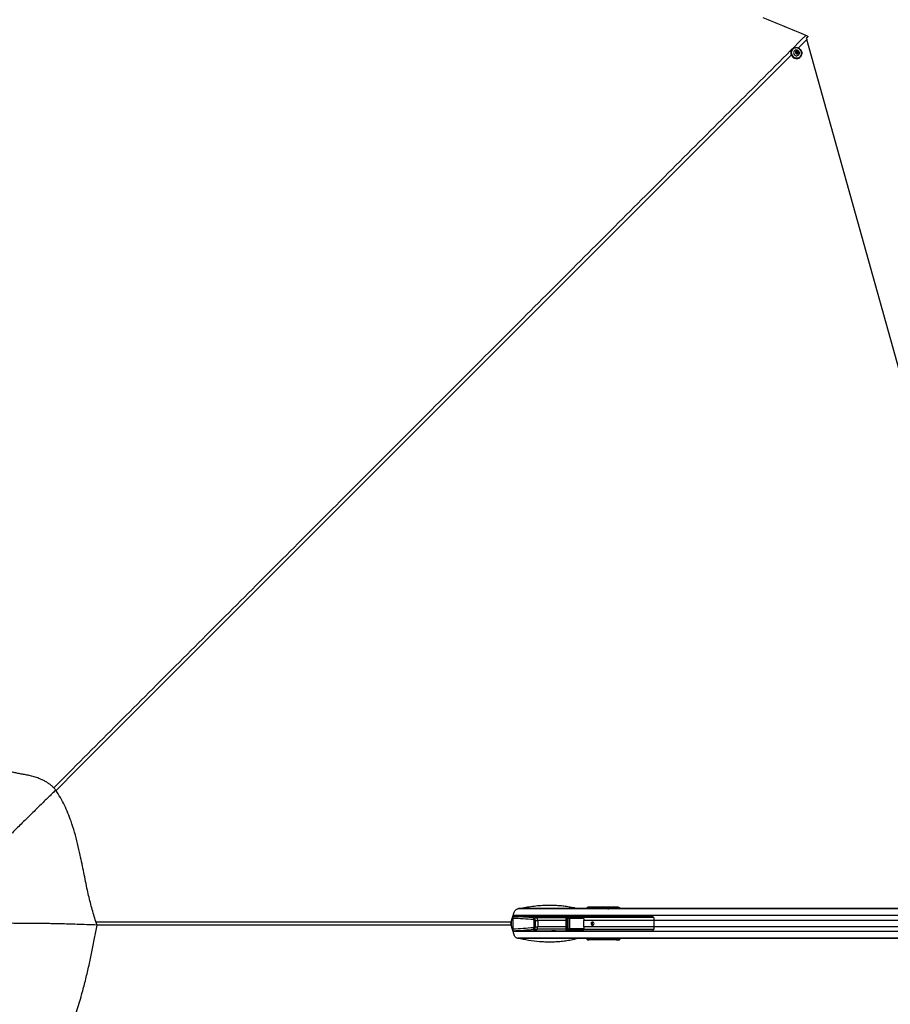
# Paper-space layout '4M DUO In Ground Anchor' of a CAD drawing. Header units: millimetres. Extents: x 20 to 26560, y 40 to 17993.
# Tile 52 of 89: x 5538 to 8314, y 13007 to 16146. Entities that reach past the tile are written whole.
import ezdxf

# ---------------------------------------------------------------- set-up
doc = ezdxf.new("R2010")
doc.units = ezdxf.units.MM
doc.layers.add('COMPONENT_GEOMETRY', color=7, linetype='Continuous')
doc.styles.add('SLDTEXTSTYLE0', font='TXT', dxfattribs={"width": 0.75})
doc.dimstyles.new('SLDDIMSTYLE0', dxfattribs={"dimtxt": 150, "dimasz": 6.604, "dimexe": 0, "dimexo": 0.0625, "dimgap": 37.5, "dimtad": 0, "dimtih": 1, "dimtoh": 1, "dimdec": 0, "dimlfac": 0.5, "dimrnd": 1e-09, "dimzin": 12, "dimdsep": 46, "dimtxsty": 'SLDTEXTSTYLE0', "dimsah": 1, "dimcen": 0.09, "dimadec": 0, "dimazin": 3, "dimtfac": 1, "dimtdec": 0, "dimtofl": 0, "dimtmove": 0, "dimatfit": 3, "dimfxl": 1, "dimfrac": 2, "dimtolj": 1, "dimtzin": 12, "dimarcsym": 0})

# ---------------------------------------------------------------- blocks, each defined once
blk = doc.blocks.new('_D_15')
at = {"layer": 'COMPONENT_GEOMETRY', "color": 7, "ltscale": 2}
for p, q in [((1221.2, 13267), (1221.2, 17923.1)), ((16975.8, 13267), (16975.8, 17923.1)), ((1221.2, 17916.7), (8876.8, 17916.7)), ((16975.8, 17916.7), (9320.1, 17916.7))]:
    blk.add_line(p, q, dxfattribs=at)
for points in [[(1221.2, 17916.7), (1227.8, 17915.7), (1227.8, 17917.8)], [(16975.8, 17916.7), (16969.1, 17917.8), (16969.1, 17915.7)]]:
    blk.add_solid(points, dxfattribs=at)
at = {"layer": 'COMPONENT_GEOMETRY', "color": 7, "ltscale": 2, "insert": (8876.8, 17991), "char_height": 150, "attachment_point": 1, "style": 'SLDTEXTSTYLE0'}
blk.add_mtext('7877', dxfattribs=at)

psp = doc.layouts.new('4M DUO In Ground Anchor')

# ---------------------------------------------------------------- linework, layer by layer
at = {"color": 8, "linetype": 'Continuous', "lineweight": 25, "ltscale": 2}
for p, q in [((8047.56, 16082.34), (8020.14, 16054.92)), ((8823.15, 13311.33), (7125.25, 13311.33)), ((7413.78, 13312.04), (7128.1, 13312.04)), ((7350.88, 13312.46), (7350.88, 13312.43)), ((7350.99, 13313.09), (7351.65, 13313.09)), ((7350.99, 13312.7), (7351.65, 13312.7)), ((7352.02, 13314.58), (7352.13, 13314.59)), ((7361.64, 13312.43), (7361.8, 13314.27)), ((7362.09, 13314.19), (7361.93, 13312.43)), ((7362.82, 13314.48), (7362.08, 13314.48)), ((7362.23, 13313.15), (7362.89, 13313.15)), ((7362.89, 13313.15), (7362.89, 13312.43)), ((7363.26, 13314.65), (7363.37, 13314.65)), ((7364.38, 13312.43), (7364.38, 13313.15)), ((7365.65, 13313.15), (7365.65, 13312.43)), ((7376.11, 13312.43), (7376.3, 13314.56)), ((7376.59, 13314.48), (7376.4, 13312.43)), ((8823.15, 13312.04), (7422.69, 13312.04)), ((7440.98, 13312.43), (7440.86, 13314.48)), ((7443.49, 13313.94), (7443.58, 13312.43)), ((7111.46, 13287.08), (7109.86, 13287.11)), ((8825.76, 13289.73), (7110.67, 13289.73)), ((7278.73, 13282.43), (7187.29, 13282.43)), ((7278.73, 13282.52), (7281.39, 13282.52)), ((7336.39, 13280.95), (7291.12, 13280.95)), ((7291.28, 13281.45), (7336.37, 13281.45)), ((7333.79, 13286.33), (7332.16, 13286.1)), ((7559.27, 13283.59), (7336.09, 13283.59)), ((7105.51, 13255.9), (7105.51, 13272.96)), ((7278.73, 13246.43), (7187.29, 13246.43)), ((7278.73, 13274.61), (7189.64, 13274.61)), ((7278.73, 13254.26), (7189.64, 13254.26)), ((7278.73, 13246.34), (7281.39, 13246.34)), ((7291.12, 13247.91), (7336.48, 13247.91)), ((7336.41, 13247.41), (7291.28, 13247.41)), ((7335.99, 13245.53), (7334.62, 13245.39)), ((7559.27, 13245.27), (7336.09, 13245.27)), ((7561.25, 13274.28), (7336.17, 13274.28)), ((7561.25, 13254.58), (7336.17, 13254.58)), ((8741.79, 13274.28), (7561.25, 13274.28)), ((8741.79, 13254.58), (7561.25, 13254.58)), ((7111.46, 13241.78), (7109.86, 13241.75)), ((8825.76, 13239.13), (7110.67, 13239.13)), ((8823.15, 13217.53), (7125.25, 13217.53)), ((7412.09, 13216.82), (7128.25, 13216.82)), ((7350.88, 13216.43), (7350.88, 13216.41)), ((7351.65, 13216.17), (7350.99, 13216.17)), ((7351.65, 13215.77), (7350.99, 13215.77)), ((7361.8, 13214.59), (7361.64, 13216.43)), ((7361.93, 13216.43), (7362.09, 13214.68)), ((7362.08, 13214.39), (7362.82, 13214.39)), ((7362.23, 13215.71), (7362.89, 13215.71)), ((7362.89, 13216.43), (7362.89, 13215.71)), ((7364.38, 13215.71), (7364.38, 13216.43)), ((7365.65, 13216.43), (7365.65, 13215.71)), ((7376.3, 13214.3), (7376.11, 13216.43)), ((7376.4, 13216.43), (7376.59, 13214.39)), ((8823.15, 13216.82), (7429.56, 13216.82)), ((7440.86, 13214.39), (7440.98, 13216.43)), ((7443.58, 13216.43), (7443.49, 13214.93))]:
    psp.add_line(p, q, dxfattribs=at)
at = {"color": 7, "linetype": 'Continuous', "lineweight": 25, "ltscale": 2}
for p, q in [((8046.37, 16086.35), (8047.56, 16082.34)), ((8816.15, 13332.22), (8047.56, 16082.34)), ((8002.2, 16051.87), (8001.4, 16051.07)), ((8008.05, 16046.41), (8007.94, 16046.3)), ((8012.66, 16040.36), (8013.68, 16043.48)), ((8014.91, 16037.73), (8012.66, 16040.36)), ((8013.46, 16042.79), (8014.55, 16042.95)), ((8013.68, 16043.48), (8016.96, 16043.97)), ((8014.55, 16042.95), (8016.19, 16043.2)), ((8018.19, 16038.22), (8014.91, 16037.73)), ((8016.19, 16043.2), (8016.96, 16043.97)), ((8016.19, 16043.2), (8017.31, 16041.88)), ((8016.96, 16043.97), (8019.22, 16041.34)), ((8017.31, 16041.88), (8018.44, 16040.57)), ((8017.93, 16039.01), (8017.64, 16038.14)), ((8018.44, 16040.57), (8017.93, 16039.01)), ((8019.22, 16041.34), (8018.19, 16038.22)), ((8018.44, 16040.57), (8019.22, 16041.34)), ((8021.35, 16032.83), (8021.46, 16032.94)), ((8026.1, 16026.27), (8026.89, 16027.06)), ((5652.86, 13690.13), (5652.61, 13689.89)), ((7417.6, 13312.43), (7130.03, 13312.43)), ((7349.8, 13316.43), (7351.97, 13316.13)), ((7439.85, 13316.43), (7349.8, 13316.43)), ((7350.99, 13313.09), (7350.99, 13312.7)), ((7350.99, 13312.7), (7351, 13312.43)), ((7353.02, 13313.09), (7351.65, 13313.09)), ((7351.65, 13313.09), (7351.65, 13312.7)), ((7351.65, 13312.7), (7353.02, 13312.7)), ((7351.97, 13316.13), (7440.19, 13316.13)), ((7357.15, 13315.16), (7352.03, 13314.58)), ((7357.26, 13315.17), (7352.13, 13314.59)), ((7352.13, 13314.59), (7353.53, 13314.59)), ((7353.02, 13313.09), (7354.29, 13313.09)), ((7353.02, 13312.7), (7353.02, 13313.09)), ((7353.02, 13312.7), (7354.29, 13312.7)), ((7353.53, 13314.59), (7360.68, 13315.26)), ((7354.29, 13313.09), (7354.29, 13312.7)), ((7361.8, 13314.27), (7354.47, 13313.59)), ((7362.23, 13313.15), (7362.23, 13312.43)), ((7364.38, 13313.15), (7362.89, 13313.15)), ((7370.87, 13315.51), (7363.27, 13314.65)), ((7371.02, 13315.52), (7363.37, 13314.65)), ((7363.37, 13314.65), (7364.89, 13314.65)), ((7365.65, 13313.15), (7364.38, 13313.15)), ((7364.89, 13314.65), (7375.35, 13315.63)), ((7376.3, 13314.63), (7365.83, 13313.65)), ((7371.02, 13315.52), (7370.87, 13315.49)), ((7440.86, 13314.48), (7376.59, 13314.48)), ((7413.78, 13312.04), (7413.34, 13311.95)), ((7422.69, 13312.04), (7413.78, 13312.04)), ((7416.06, 13311.81), (7422.69, 13312.04)), ((7420.65, 13312.43), (7417.6, 13312.43)), ((7438.47, 13312.43), (7420.65, 13312.43)), ((7444.54, 13312.43), (7438.47, 13312.43)), ((7445.03, 13313.72), (7443.49, 13313.94)), ((8478.68, 13312.43), (7444.54, 13312.43)), ((7445.41, 13315.94), (7446.95, 13315.72)), ((7446.95, 13315.72), (7450.73, 13315.72)), ((7447.68, 13316.14), (7450.73, 13315.72)), ((7104.49, 13269.66), (7114.03, 13300.67)), ((7109.9, 13287.23), (7173.19, 13287.23)), ((7551.12, 13287.93), (7110.11, 13287.93)), ((7110.37, 13281.09), (7110.37, 13247.78)), ((7224.44, 13287.43), (7169.64, 13287.43)), ((7177.09, 13282.43), (7187.29, 13282.43)), ((7289.67, 13287.43), (7244.88, 13287.43)), ((7278.73, 13282.52), (7278.73, 13246.34)), ((7281.39, 13282.52), (7281.39, 13246.34)), ((7289.76, 13287.44), (7282.54, 13286.54)), ((7282.9, 13247.79), (7282.9, 13281.08)), ((7283.5, 13281.08), (7282.9, 13281.08)), ((7290.45, 13287.49), (7283.17, 13286.58)), ((7283.17, 13286.58), (7331.16, 13286.52)), ((7283.5, 13281.08), (7283.5, 13247.79)), ((7290.22, 13280.47), (7283.5, 13281.08)), ((7332.82, 13284.52), (7283.79, 13284.58)), ((7285.02, 13282.02), (7291.28, 13281.45)), ((7333.81, 13282.02), (7285.02, 13282.02)), ((7285.34, 13283.02), (7334.12, 13283.02)), ((7290.22, 13248.4), (7290.22, 13280.47)), ((7290.52, 13280.47), (7290.22, 13280.47)), ((7310.37, 13287.46), (7290.45, 13287.49)), ((7290.52, 13280.47), (7290.52, 13248.4)), ((7333.18, 13285.2), (7334.62, 13283.48)), ((5784.22, 13260.08), (5785.11, 13259.63)), ((5785.11, 13259.63), (5784.36, 13259.66)), ((7104.49, 13269.66), (7102.89, 13264.43)), ((7114.03, 13228.19), (7104.49, 13259.2)), ((7177.09, 13246.43), (7187.29, 13246.43)), ((7178.71, 13254.26), (7178.71, 13274.61)), ((7178.71, 13274.61), (7181.89, 13274.61)), ((7178.71, 13254.26), (7181.89, 13254.26)), ((7181.89, 13274.61), (7181.89, 13254.26)), ((7181.89, 13274.61), (7189.64, 13274.61)), ((7181.89, 13254.26), (7189.64, 13254.26)), ((7189.64, 13274.61), (7189.64, 13254.26)), ((7283.5, 13247.79), (7282.9, 13247.79)), ((7283.5, 13247.79), (7290.22, 13248.4)), ((7283.79, 13244.28), (7332.82, 13244.34)), ((7291.28, 13247.41), (7285.02, 13246.84)), ((7285.02, 13246.84), (7333.81, 13246.84)), ((7334.12, 13245.84), (7285.34, 13245.84)), ((7290.52, 13248.4), (7290.22, 13248.4)), ((7336.17, 13254.58), (7336.17, 13274.28)), ((7561.25, 13254.58), (7561.25, 13274.28)), ((7109.9, 13241.63), (7173.19, 13241.63)), ((7110.11, 13240.93), (7551.12, 13240.93)), ((7415.91, 13216.43), (7130.33, 13216.43)), ((7169.64, 13241.43), (7224.44, 13241.43)), ((7244.88, 13241.43), (7289.67, 13241.43)), ((7282.54, 13242.32), (7289.76, 13241.42)), ((7331.16, 13242.35), (7283.17, 13242.29)), ((7283.17, 13242.29), (7290.45, 13241.38)), ((7310.37, 13241.4), (7290.45, 13241.38)), ((7351.97, 13212.74), (7349.8, 13212.43)), ((7350.99, 13216.17), (7350.99, 13215.77)), ((7353.02, 13216.17), (7351.65, 13216.17)), ((7351.65, 13216.17), (7351.65, 13215.77)), ((7351.65, 13215.77), (7353.02, 13215.77)), ((7440.19, 13212.74), (7351.97, 13212.74)), ((7352.03, 13214.28), (7357.15, 13213.7)), ((7352.13, 13214.27), (7352.03, 13214.28)), ((7353.53, 13214.27), (7352.13, 13214.27)), ((7352.13, 13214.27), (7357.26, 13213.69)), ((7354.29, 13216.17), (7353.02, 13216.17)), ((7353.02, 13215.77), (7353.02, 13216.17)), ((7354.29, 13215.77), (7353.02, 13215.77)), ((7360.68, 13213.61), (7353.53, 13214.27)), ((7354.29, 13216.17), (7354.29, 13215.77)), ((7354.47, 13215.27), (7361.8, 13214.59)), ((7362.23, 13216.43), (7362.23, 13215.71)), ((7362.89, 13215.71), (7364.38, 13215.71)), ((7363.27, 13214.22), (7370.88, 13213.36)), ((7363.27, 13214.22), (7363.37, 13214.21)), ((7364.89, 13214.21), (7363.37, 13214.21)), ((7363.37, 13214.21), (7371.02, 13213.35)), ((7364.38, 13215.71), (7365.65, 13215.71)), ((7375.35, 13213.24), (7364.89, 13214.21)), ((7365.83, 13215.21), (7376.3, 13214.24)), ((7370.88, 13213.36), (7371.02, 13213.35)), ((7376.59, 13214.39), (7440.86, 13214.39)), ((7409.86, 13217.28), (7412.09, 13216.82)), ((7415.14, 13216.82), (7412.09, 13216.82)), ((7429.56, 13216.82), (7412.57, 13217.43)), ((7413.39, 13217.18), (7415.14, 13216.82)), ((7423.47, 13216.82), (7413.39, 13217.18)), ((7423.47, 13216.82), (7415.14, 13216.82)), ((7418.96, 13216.43), (7415.91, 13216.43)), ((7427.49, 13216.43), (7418.96, 13216.43)), ((7429.56, 13216.82), (7423.47, 13216.82)), ((7434.8, 13216.43), (7427.49, 13216.43)), ((7445.41, 13216.43), (7434.8, 13216.43)), ((7443.49, 13214.93), (7445.03, 13215.14)), ((7451.5, 13216.43), (7445.41, 13216.43)), ((7446.95, 13213.14), (7445.41, 13212.93)), ((7450.73, 13213.15), (7446.95, 13213.14)), ((7447.68, 13212.72), (7450.73, 13213.15)), ((8823.15, 13216.43), (7451.5, 13216.43)), ((7439.85, 13212.43), (7349.8, 13212.43))]:
    psp.add_line(p, q, dxfattribs=at)
at = {"color": 7, "linetype": 'Continuous', "lineweight": 25, "ltscale": 2, "flags": 128}
for points in [[(8044.4, 16095.68), (8040.52, 16097.29), (8025.01, 16103.72), (8009.49, 16110.15), (8001.73, 16113.36), (7986.21, 16119.79), (7978.45, 16123), (7970.69, 16126.22), (7955.18, 16132.64), (7947.42, 16135.86), (7931.9, 16142.28), (7924.14, 16145.5), (7908.62, 16151.93)], [(8046.08, 16085.82), (8049.05, 16088.78), (8052.01, 16091.75)], [(8052.17, 16092.15), (8049.39, 16089.36), (8046.37, 16086.35)], [(8001.38, 16051.04), (7999.3, 16048.46), (7997.81, 16045.47), (7996.98, 16042.21), (7996.83, 16038.8), (7997.38, 16035.38), (7998.59, 16032.1), (8000.43, 16029.09), (8002.81, 16026.47), (8005.64, 16024.35), (8008.8, 16022.82), (8012.17, 16021.93), (8015.6, 16021.73), (8018.95, 16022.23), (8022.09, 16023.39), (8024.89, 16025.19), (8026.1, 16026.27)], [(8002.17, 16051.84), (8004.76, 16053.92), (8007.74, 16055.41), (8011.01, 16056.24), (8014.42, 16056.39), (8017.83, 16055.84), (8021.11, 16054.63), (8024.12, 16052.79), (8026.74, 16050.41), (8028.86, 16047.58), (8030.39, 16044.42), (8031.28, 16041.05), (8031.48, 16037.62), (8030.99, 16034.27), (8029.82, 16031.13), (8028.03, 16028.33), (8025.69, 16025.98), (8022.89, 16024.19), (8019.75, 16023.02), (8016.39, 16022.53), (8012.96, 16022.73), (8009.6, 16023.61), (8006.44, 16025.14), (8003.61, 16027.26), (8001.23, 16029.88), (7999.39, 16032.89), (7998.17, 16036.17), (7997.63, 16039.59), (7997.78, 16043), (7998.61, 16046.27), (8000.1, 16049.25), (8002.17, 16051.84)], [(8002.56, 16051.65), (8000.53, 16049.13), (7999.07, 16046.21), (7998.26, 16043.02), (7998.11, 16039.69), (7998.65, 16036.35), (7999.84, 16033.14), (8001.63, 16030.2), (8003.96, 16027.64), (8006.72, 16025.57), (8009.81, 16024.07), (8013.1, 16023.21), (8016.45, 16023.01), (8019.73, 16023.5), (8022.8, 16024.64), (8025.53, 16026.39), (8027.82, 16028.68), (8029.57, 16031.42), (8030.71, 16034.49), (8031.19, 16037.76), (8031, 16041.12), (8030.13, 16044.4), (8028.63, 16047.49), (8026.56, 16050.26), (8024, 16052.59), (8021.06, 16054.38), (8017.86, 16055.57), (8014.52, 16056.1), (8011.19, 16055.96), (8008, 16055.14), (8005.08, 16053.69), (8002.56, 16051.65)], [(8021.57, 16045.4), (8019.65, 16047.13), (8017.37, 16048.31), (8014.89, 16048.85), (8012.4, 16048.71), (8010.09, 16047.89), (8008.12, 16046.47), (8006.65, 16044.55), (8005.78, 16042.26), (8005.57, 16039.78), (8006.04, 16037.3), (8007.17, 16034.98), (8008.85, 16033.02), (8010.97, 16031.55), (8013.37, 16030.68), (8015.88, 16030.48), (8018.3, 16030.96), (8020.46, 16032.09), (8022.2, 16033.78), (8023.38, 16035.91), (8023.93, 16038.31), (8023.79, 16040.82), (8022.99, 16043.24), (8021.57, 16045.4)], [(8019.34, 16043.71), (8017.9, 16044.87), (8016.16, 16045.42), (8014.39, 16045.27), (8012.85, 16044.45), (8011.78, 16043.08), (8011.34, 16041.37), (8011.61, 16039.58), (8012.53, 16037.99), (8013.97, 16036.83), (8015.72, 16036.28), (8017.49, 16036.42), (8019.03, 16037.24), (8020.1, 16038.61), (8020.53, 16040.32), (8020.27, 16042.11), (8019.34, 16043.71)], [(7234.66, 13287.19), (7234.71, 13287.2), (7238.92, 13287.29), (7242.5, 13287.39), (7244.88, 13287.43), (7245.7, 13287.39), (7244.84, 13287.29), (7242.43, 13287.2), (7240.75, 13287.17), (7238.83, 13287.15), (7236.76, 13287.17), (7234.6, 13287.2), (7230.38, 13287.29), (7226.81, 13287.39), (7224.44, 13287.43), (7224.44, 13287.43)], [(7364.36, 13259.43), (7366.16, 13259.81), (7367.68, 13260.9), (7368.7, 13262.52), (7369.06, 13264.43), (7368.7, 13266.35), (7367.68, 13267.97), (7366.16, 13269.05), (7364.36, 13269.43), (7362.56, 13269.05), (7361.03, 13267.97), (7360.02, 13266.35), (7359.66, 13264.43), (7360.02, 13262.52), (7361.03, 13260.9), (7362.56, 13259.81), (7364.36, 13259.43)], [(7224.44, 13241.43), (7224.44, 13241.43), (7226.82, 13241.47), (7230.39, 13241.57), (7234.61, 13241.67), (7236.77, 13241.7), (7238.84, 13241.71), (7240.76, 13241.7), (7242.44, 13241.67), (7244.84, 13241.57), (7245.7, 13241.47), (7244.88, 13241.43), (7244.88, 13241.43)]]:
    psp.add_lwpolyline(points, dxfattribs=at)
at = {"color": 8, "linetype": 'Continuous', "lineweight": 25, "ltscale": 2, "flags": 128}
for points in [[(7998.3, 16033.08), (6522.37, 14557.23), (6322.64, 14357.52), (6122.9, 14157.81), (5923.15, 13958.12), (5723.39, 13758.45), (5653.43, 13688.58)], [(7104.49, 13259.2), (6755.68, 13259.2), (6406.87, 13259.18), (6058.06, 13259.16), (5785.01, 13259.11)]]:
    psp.add_lwpolyline(points, dxfattribs=at)
at = {"color": 7, "linetype": 'Continuous', "lineweight": 25, "ltscale": 4}
for centre, radius, start, end in [((8014.94, 16040.28), 2.7, 98.36153, 126.00383), ((8014.96, 16039.9), 3.07, 40.06892, 97.72939), ((8015.06, 16039.9), 3, 342.77785, 41.37856), ((8015.39, 16039.83), 2.67, 319.53867, 341.92269), ((7353.49, 13313.61), 0.98, 358.83631, 87.60268), ((7357.35, 13315.39), 0.237, 186.56428, 247.56348), ((7360.76, 13315.46), 0.222, 188.44623, 248.95798), ((7361.9, 13315.81), 1.35, 265.97332, 277.91716), ((7362.19, 13315.06), 0.878, 243.40792, 263.2479), ((7364.85, 13313.67), 0.98, 358.83597, 87.60302), ((7371.07, 13315.69), 0.178, 195.80152, 253.7983), ((7375.39, 13315.78), 0.16, 200.12796, 256.11412), ((7376.7, 13315.32), 0.798, 239.98061, 262.19679), ((7376.69, 13315.35), 0.88, 243.4269, 263.22892), ((7417.61, 13293.4), 19.03, 90.04198, 101.61605), ((7420.66, 13293.41), 19.02, 90.04046, 101.48348), ((7439.09, 13314.73), 1.79, 352.0565, 51.66435), ((7445.47, 13313.96), 1.98, 91.71465, 180.5314), ((7447.01, 13313.74), 1.98, 91.71465, 180.5314), ((7121.68, 13282.13), 11.36, 154.18631, 185.28386), ((7120.07, 13286.93), 1, 17.4576, 90), ((7169.44, 13252.82), 34.58, 58.92208, 95.56417), ((7168.69, 13250.9), 36.61, 59.46443, 82.94336), ((7190.53, 13276.07), 14.88, 154.65966, 178.08404), ((7179.6, 13275.86), 10.11, 352.87342, 40.52936), ((7281.63, 13285), 2.2, 348.96054, 45.81397), ((7284.26, 13282.81), 1.1, 314.10352, 10.97403), ((7291.66, 13281.06), 0.549, 134.0741, 191.00345), ((7332, 13285.51), 0.618, 74.69126, 108.40337), ((7331.73, 13285.52), 1.48, 317.44153, 347.42699), ((7333.72, 13283.03), 1.01, 275.16442, 26.3012), ((7333.04, 13282.81), 1.1, 314.08205, 10.9955), ((7333.07, 13284.68), 1.97, 302.37396, 322.22112), ((7395.19, 13274.32), 59.02, 174.53906, 180.03475), ((7516.82, 13274.34), 44.43, 359.91913, 7.22734), ((7121.68, 13246.73), 11.36, 174.71614, 205.81369), ((7169.5, 13275.77), 34.31, 264.2865, 301.22725), ((7168.69, 13277.96), 36.61, 277.05664, 300.53557), ((7190.53, 13252.8), 14.88, 181.91596, 205.34034), ((7179.6, 13253), 10.11, 319.47064, 7.12658), ((7281.63, 13243.86), 2.2, 314.18603, 11.03946), ((7284.26, 13246.05), 1.1, 349.02597, 45.89648), ((7291.66, 13247.81), 0.549, 168.99655, 225.9259), ((7331.73, 13243.34), 1.48, 12.57301, 42.55847), ((7333.04, 13246.05), 1.1, 349.0045, 45.91795), ((7333.72, 13245.84), 1.01, 333.6988, 84.83558), ((7333.07, 13244.18), 1.97, 37.77888, 57.62604), ((7395.19, 13254.55), 59.02, 179.96525, 185.46094), ((7366.3, 13264.43), 5.05, 102.88214, 257.11786), ((7365.97, 13264.64), 3.26, 36.09238, 183.68864), ((7365.98, 13264.25), 3.27, 176.85425, 323.36472), ((7516.82, 13254.52), 44.43, 352.77266, 0.08087), ((7120.07, 13241.93), 1, 270, 342.5424), ((7332, 13243.36), 0.618, 251.59663, 285.30874), ((7353.49, 13215.25), 0.98, 272.39732, 1.16369), ((7357.35, 13213.47), 0.237, 112.43652, 173.43572), ((7360.76, 13213.4), 0.222, 111.04202, 171.55377), ((7362.19, 13213.8), 0.878, 96.7521, 116.59208), ((7361.9, 13213.05), 1.35, 82.08284, 94.02668), ((7364.85, 13215.19), 0.98, 272.39698, 1.16403), ((7371.07, 13213.18), 0.178, 106.2017, 164.19848), ((7375.39, 13213.08), 0.16, 103.88588, 159.87204), ((7376.69, 13213.51), 0.88, 96.77108, 116.5731), ((7376.7, 13213.54), 0.798, 97.80321, 120.01939), ((7415.93, 13235.46), 19.03, 258.38419, 269.95814), ((7418.98, 13235.46), 19.03, 258.38379, 269.95818), ((7439.09, 13214.14), 1.79, 308.33565, 7.9435), ((7445.47, 13214.91), 1.98, 179.4686, 268.28535), ((7447.01, 13215.12), 1.98, 179.4686, 268.28535)]:
    psp.add_arc(centre, radius, start, end, dxfattribs=at)
at = {"color": 8, "linetype": 'Continuous', "lineweight": 25, "ltscale": 4}
for centre, radius, start, end in [((7350.84, 13300.79), 11.67, 89.83256, 93.76113), ((7350.94, 13314.8), 1.69, 355.12874, 52.29321), ((7350.84, 13228.08), 11.67, 266.23887, 270.16744), ((7350.94, 13214.07), 1.69, 307.70679, 4.87126)]:
    psp.add_arc(centre, radius, start, end, dxfattribs=at)
at = {"color": 7, "linetype": 'Continuous', "lineweight": 25, "ltscale": 4}
for centre, major_axis, ratio, start_param, end_param in [((7350.03, 13312.4), (-1.39, 3.83), 0.9087028, 5.9651047, 7.537057), ((7352.06, 13312.11), (-0.66, 3.97), 0.9330368, 6.1281539, 7.7001062), ((7352.14, 13313.09), (0, 1.5), 0.331132, 0.0349066, 1.5707963), ((7353.55, 13313.09), (0, 1.5), 0.3530081, 0.0349066, 1.5707963), ((7354.48, 13313.09), (0, 0.5), 0.3748842, 0.0349066, 1.5707963), ((7291.09, 13314.13), (102.88, 2), 0.0006477, 5.409201, 5.45335), ((7291.1, 13313.63), (102.89, 2.5), 0.000851, 5.4109057, 5.4550548), ((7360.35, 13314.23), (1.44, 0.27), 0.6765813, 6.0573225, 6.2513232), ((7360.18, 13314.14), (1.89, 0.39), 0.7725181, 6.0539255, 6.2479263), ((7363.39, 13313.15), (0, 1.5), 0.331132, 0.0349066, 1.5707963), ((7364.91, 13313.15), (0, 1.5), 0.3530081, 0.0349066, 1.5707963), ((7365.84, 13313.15), (0, 0.5), 0.3748842, 0.0349066, 1.5707963), ((7291.09, 13314.13), (102.88, 2), 0.0006477, 5.6002439, 5.6700777), ((7291.1, 13313.63), (102.89, 2.5), 0.000851, 5.6019486, 5.6717825), ((7377.55, 13314.13), (0, 2.5), 0.5094159, 1.3702338, 1.3962634), ((7378.02, 13314.13), (0, 2), 0.7249373, 1.3702338, 1.3962634), ((7415.63, 13311.95), (2.43, 0.06), 0.0656707, 2.790896, 4.8883938), ((7438.47, 13152.43), (313.29, 0), 0.5107163, 1.5707963, 1.6398026), ((7444.54, 13152.43), (313.29, 0), 0.5107163, 1.5707963, 1.6406095), ((7442.01, 13316.15), (6.02, -0.1), 0.0438683, 0.3433711, 1.9389172), ((7441.64, 13315.94), (4.01, -0.07), 0.0438683, 0.3433711, 1.9389172), ((7441.6, 13313.94), (2.01, -0.2), 0.2463656, 0.3794033, 1.9749494), ((7450.64, 13309.72), (0, 6), 0.329044, 5.1811209, 6.2371821), ((7086.62, 13057.78), (429.08, 0), 0.5212373, 1.3617427, 1.5154062), ((7087.58, 13057.78), (431.3, 0), 0.5324632, 1.3617427, 1.5154062), ((7174.87, 13274.61), (3.84, 0), 0.5212373, 0, 1.3617427), ((7175.83, 13274.61), (0, 8), 0.7574086, 4.712389, 6.0741317), ((7283.07, 13282.58), (4.24, 0.29), 0.9399619, 1.4842441, 3.0831459), ((7283.73, 13282.58), (2.33, 0.2), 0.8533212, 1.4708427, 3.0697445), ((7285.41, 13281.02), (2.51, -0.16), 0.795855, 1.6519441, 3.1930581), ((7285.08, 13281.02), (1.58, -0.11), 0.6303761, 1.6531144, 3.1942284), ((7290.32, 13283.48), (4.67, 0.39), 0.8533212, 1.4708427, 1.6175384), ((7291.31, 13280.45), (1.09, -0.06), 0.9160484, 1.6418775, 3.1829915), ((7291.14, 13280.45), (0.627, -0.041), 0.795855, 1.6519441, 3.1930581), ((7284.9, 13289.32), (271.11, -0.5), 0.0067028, 4.8064609, 4.8844597), ((7326.9, 13279.93), (8.15, 0), 0.8203977, 0.4800861, 0.7564561), ((7410.53, 13273.45), (108.08, -10.9), 0.0107574, 2.3220217, 2.3612248), ((7086.62, 13471.08), (429.08, 0), 0.5212373, 4.7677791, 4.9214426), ((7087.58, 13471.08), (431.3, 0), 0.5324632, 4.7677791, 4.9214426), ((7174.87, 13254.26), (3.84, 0), 0.5212373, 4.9214426, 6.2831853), ((7175.83, 13254.26), (0, 8), 0.7574086, 3.3506463, 4.712389), ((7283.07, 13246.29), (4.24, -0.29), 0.9399619, 3.2000394, 4.7989412), ((7283.73, 13246.29), (2.33, -0.2), 0.8533212, 3.2134409, 4.8123426), ((7285.41, 13247.85), (2.51, 0.16), 0.795855, 3.0901272, 4.6312412), ((7285.08, 13247.85), (1.58, 0.11), 0.6303761, 3.0889569, 4.6300709), ((7291.31, 13248.41), (1.09, 0.06), 0.9160484, 3.1001938, 4.6413078), ((7291.14, 13248.41), (0.627, 0.041), 0.795855, 3.0901272, 4.6312412), ((7326.9, 13248.93), (8.15, 0), 0.8203977, 5.5267292, 5.8030992), ((7410.53, 13255.41), (108.08, 10.9), 0.0107574, 3.9219605, 3.9611636), ((7290.32, 13245.38), (4.67, -0.39), 0.8533212, 4.6656469, 4.8123426), ((7284.9, 13239.55), (271.11, 0.5), 0.0067028, 1.3987476, 1.4767244), ((7350.03, 13216.47), (1.39, 3.83), 0.9087028, 1.887721, 3.4596733), ((7352.06, 13216.75), (0.66, 3.97), 0.9330368, 1.7246717, 3.296624), ((7352.14, 13215.77), (0, 1.5), 0.331132, 1.5707963, 3.1066861), ((7353.55, 13215.77), (0, 1.5), 0.3530081, 1.5707963, 3.1066861), ((7354.48, 13215.77), (0, 0.5), 0.3748842, 1.5707963, 3.1066861), ((7291.09, 13214.73), (102.88, -2), 0.0006477, 0.8298353, 0.8739844), ((7291.1, 13215.23), (102.89, -2.5), 0.000851, 0.8281305, 0.8722796), ((7360.35, 13214.64), (1.44, -0.27), 0.6765813, 0.0318621, 0.2258628), ((7360.18, 13214.73), (1.89, -0.39), 0.7725181, 0.035259, 0.2292598), ((7363.39, 13215.71), (0, 1.5), 0.331132, 1.5707963, 3.1066861), ((7364.91, 13215.71), (0, 1.5), 0.3530081, 1.5707963, 3.1066861), ((7365.84, 13215.71), (0, 0.5), 0.3748842, 1.5707963, 3.1066861), ((7291.09, 13214.73), (102.88, -2), 0.0006477, 0.6131076, 0.6829414), ((7291.1, 13215.23), (102.89, -2.5), 0.000851, 0.6114028, 0.6812367), ((7377.55, 13214.73), (0, 2.5), 0.5094159, 1.7453293, 1.7713589), ((7378.02, 13214.73), (0, 2), 0.7249373, 1.7453293, 1.7713589), ((7412.15, 13217.28), (2.43, -0.06), 0.0656707, 1.3968872, 3.4922893), ((7445.41, 13376.43), (314.54, 0), 0.5086844, 4.6425758, 4.712389), ((7451.5, 13376.43), (314.54, 0), 0.5086844, 4.6425758, 4.712389), ((7442.01, 13212.71), (6.02, 0.1), 0.0438683, 4.3442681, 5.9398142), ((7441.64, 13212.92), (4.01, 0.07), 0.0438683, 4.3442681, 5.9398142), ((7441.6, 13214.92), (2.01, 0.2), 0.2463656, 4.3082359, 5.9037821), ((7450.64, 13219.14), (0, 6), 0.329044, 3.1875959, 4.243657)]:
    psp.add_ellipse(centre, major_axis=major_axis, ratio=ratio, start_param=start_param, end_param=end_param, dxfattribs=at)
at = {"color": 8, "linetype": 'Continuous', "lineweight": 25, "ltscale": 4}
for centre, major_axis, ratio, start_param, end_param in [((7352.75, 13312.46), (-0.69, 1.92), 0.9087028, 0.9331518, 1.2538716), ((7354.48, 13312.7), (0, 0.5), 0.3748842, 1.5707963, 2.1251563), ((7444.97, 13309.73), (0, 4), 0.329044, 5.4553419, 6.2371821), ((7446.86, 13309.73), (0, 6), 0.3289741, 5.1803845, 6.2373178), ((7304.27, 13284.2), (44.82, 4.52), 0.0108834, 5.3548112, 5.4145611), ((7304.27, 13244.66), (44.82, -4.52), 0.0108834, 0.8686242, 0.9283741), ((7352.75, 13216.4), (0.69, 1.92), 0.9087028, 1.887721, 2.2076642), ((7354.48, 13216.17), (0, 0.5), 0.3748842, 1.0164363, 1.5707963), ((7444.97, 13219.14), (0, 4), 0.329044, 3.1875959, 3.969436), ((7446.86, 13219.14), (0, 6), 0.3289741, 3.1874602, 4.2443934)]:
    psp.add_ellipse(centre, major_axis=major_axis, ratio=ratio, start_param=start_param, end_param=end_param, dxfattribs=at)
at = {"color": 8, "linetype": 'Continuous', "lineweight": 25, "ltscale": 2}
for points, knots in [([(5646.24, 13697.21), (5666.18, 13717.18), (5815.87, 13867.18), (6095.77, 14146.89), (6485.44, 14536.69), (6875.19, 14926.43), (7264.92, 15316.19), (7654.66, 15705.94), (7914.49, 15965.77), (8044.4, 16095.68)], [0, 0, 0, 0, 0.02496578, 0.18747126, 0.34997698, 0.51248275, 0.67498852, 0.83749426, 1, 1, 1, 1]), ([(7355.86, 13315.02), (7356.05, 13315.12), (7356.43, 13315.31), (7356.89, 13315.35), (7357.12, 13315.36)], [0, 0, 0, 0, 0.4926624, 1, 1, 1, 1]), ([(7369.85, 13315.39), (7369.98, 13315.45), (7370.29, 13315.6), (7370.67, 13315.63), (7370.9, 13315.64)], [0, 0, 0, 0, 0.3996304, 1, 1, 1, 1]), ([(7110.37, 13281.09), (7109.69, 13281.12), (7108.88, 13281.17), (7108.14, 13281.17), (7108.03, 13281.17)], [0, 0, 0, 0, 0.85268546, 1, 1, 1, 1]), ([(7334.62, 13283.48), (7334.88, 13283.45), (7335.33, 13283.4), (7335.79, 13283.35), (7335.99, 13283.33)], [0, 0, 0, 0, 0.5543925, 1, 1, 1, 1]), ([(5780.98, 13269.76), (5786.14, 13269.75), (5936.65, 13269.62), (6232.46, 13269.73), (6668.48, 13269.66), (6959.16, 13269.66), (7104.49, 13269.66)], [0, 0, 0, 0, 0.011685, 0.3411235, 0.6705619, 1, 1, 1, 1]), ([(7110.37, 13247.78), (7109.69, 13247.74), (7108.88, 13247.7), (7108.14, 13247.7), (7108.03, 13247.7)], [0, 0, 0, 0, 0.85268546, 1, 1, 1, 1]), ([(7332.16, 13242.76), (7332.53, 13242.71), (7333.08, 13242.64), (7333.62, 13242.56), (7333.79, 13242.54)], [0, 0, 0, 0, 0.6759301, 1, 1, 1, 1]), ([(7357.12, 13213.5), (7357.05, 13213.5), (7356.7, 13213.52), (7356.26, 13213.6), (7355.93, 13213.79), (7355.84, 13213.85)], [0, 0, 0, 0, 0.1385742, 0.7580429, 1, 1, 1, 1]), ([(7370.9, 13213.22), (7370.83, 13213.23), (7370.48, 13213.25), (7370.08, 13213.31), (7369.81, 13213.46), (7369.76, 13213.48)], [0, 0, 0, 0, 0.160891, 0.8481471, 1, 1, 1, 1])]:
    psp.add_open_spline(points, degree=3, knots=knots, dxfattribs=at)
at = {"color": 7, "linetype": 'Continuous', "lineweight": 25, "ltscale": 2}
for points, knots in [([(8044.4, 16095.68), (8045.69, 16095.14), (8048.33, 16094.02), (8050.88, 16092.78), (8052.17, 16092.15)], [0, 0, 0, 0, 0.4896804, 1, 1, 1, 1]), ([(8052.01, 16091.75), (8052.03, 16091.8), (8052.09, 16091.94), (8052.14, 16092.07), (8052.17, 16092.15)], [0, 0, 0, 0, 0.4193096, 1, 1, 1, 1]), ([(5652.86, 13690.13), (5650.54, 13692.71), (5645.86, 13697.9), (5637.74, 13705.12), (5628.85, 13711.8), (5619.25, 13717.76), (5609.21, 13722.92), (5597.27, 13727.96), (5583.56, 13732.49), (5568.32, 13736.3), (5553.5, 13739.27), (5539.14, 13741.81), (5525.28, 13744.33), (5511.97, 13747.2), (5499.33, 13750.78), (5487.4, 13755.53), (5476.3, 13762.02), (5465.57, 13769.67), (5454.76, 13778.02), (5443.57, 13786.59), (5431.65, 13794.92), (5418.7, 13802.46), (5404.62, 13808.36), (5389.86, 13812.58), (5374.94, 13815.75), (5360.01, 13818.47), (5345.2, 13821.36), (5330.64, 13824.97), (5316.56, 13829.92), (5303.28, 13836.45), (5290.5, 13843.74), (5277.93, 13851.32), (5265.24, 13858.7), (5253.55, 13864.6), (5242.82, 13868.77), (5233.21, 13871.32), (5223.28, 13872.46), (5213.3, 13871.92), (5203.52, 13870.11), (5191.05, 13866.46), (5176.2, 13860.36), (5159.17, 13851.91), (5142.35, 13843.31), (5125.36, 13835.13), (5108.21, 13827.26), (5083.05, 13816.25), (5049.58, 13802.65), (5007.08, 13786.58), (4963.71, 13770.59), (4919.77, 13753.89), (4876.22, 13735.87), (4833.3, 13716.19), (4805.65, 13701.26), (4791.82, 13693.79)], [0, 0, 0, 0, 0.0118854, 0.0239192, 0.0360375, 0.0481275, 0.0601123, 0.0718989, 0.0891155, 0.1057572, 0.1218487, 0.1374247, 0.1524901, 0.167018, 0.1809713, 0.1943135, 0.207633, 0.2215578, 0.236039, 0.2510345, 0.2665383, 0.2825583, 0.2990117, 0.3153777, 0.3315902, 0.347663, 0.3636057, 0.3794133, 0.3951036, 0.410771, 0.4264573, 0.4421771, 0.4579312, 0.4737336, 0.4843038, 0.4948973, 0.5054981, 0.5160479, 0.526526, 0.536934, 0.5571615, 0.5772353, 0.5971604, 0.6170662, 0.6369962, 0.6569529, 0.7041141, 0.7514703, 0.8008876, 0.8505068, 0.9002779, 0.950135, 1, 1, 1, 1]), ([(5652.61, 13689.89), (5649.31, 13686.68), (5642.31, 13679.86), (5631.22, 13669.05), (5618.95, 13657.06), (5605.49, 13643.9), (5590.85, 13629.56), (5574.96, 13613.97), (5558.52, 13597.79), (5542.47, 13581.99), (5527.84, 13567.56), (5516.13, 13555.99), (5507.03, 13546.99), (5501.75, 13541.76), (5498.53, 13538.58), (5497.14, 13537.2), (5495.78, 13535.86), (5494.47, 13534.56), (5493.19, 13533.29), (5491.95, 13532.07), (5485.8, 13525.98), (5475.16, 13515.44), (5460.45, 13500.86), (5447.03, 13487.55), (5436.57, 13477.17), (5428.74, 13469.42), (5423.25, 13463.98), (5418.12, 13458.89), (5412.83, 13453.65), (5406.78, 13447.68), (5398.82, 13439.81), (5389.64, 13430.76), (5380.04, 13421.31), (5370.09, 13411.56), (5359.79, 13401.51), (5349.17, 13391.23), (5339.57, 13382), (5333.49, 13376.24), (5330.63, 13373.53)], [0, 0, 0, 0, 0.0302855, 0.0642239, 0.101839, 0.143157, 0.1882065, 0.2370185, 0.2900517, 0.3406602, 0.3860534, 0.4261859, 0.4497721, 0.4710388, 0.475493, 0.47983, 0.4840494, 0.4881514, 0.4921357, 0.4960017, 0.4997501, 0.5496395, 0.5956023, 0.6376047, 0.6756171, 0.6939262, 0.7111288, 0.7272222, 0.7422027, 0.7609095, 0.7840673, 0.8170941, 0.8471797, 0.8743094, 0.9105323, 0.9437079, 0.9735356, 1, 1, 1, 1]), ([(5784.36, 13259.66), (5781.88, 13266.92), (5776.96, 13281.27), (5770.35, 13303.51), (5764.33, 13325.84), (5758.82, 13348.28), (5753.3, 13372.63), (5747.74, 13398.88), (5742.05, 13426.98), (5736.4, 13454.95), (5729.96, 13485.8), (5722.35, 13519.36), (5712.9, 13555.38), (5702.68, 13587.74), (5691.82, 13616.48), (5680.56, 13641.72), (5667.74, 13666.4), (5657.67, 13682.04), (5652.61, 13689.89)], [0, 0, 0, 0, 0.0536584, 0.1060989, 0.1576649, 0.2086302, 0.2592003, 0.3220757, 0.3847444, 0.4472773, 0.5096664, 0.5925209, 0.6748369, 0.7564958, 0.8173399, 0.8779918, 0.9387337, 1, 1, 1, 1]), ([(7114.03, 13300.67), (7114.76, 13302.39), (7116.22, 13305.81), (7120.43, 13309.75), (7124, 13310.96), (7125.88, 13311.6)], [0, 0, 0, 0, 0.3219103, 0.6431262, 1, 1, 1, 1]), ([(7125.88, 13311.6), (7132.75, 13313.04), (7146.5, 13315.92), (7167.38, 13319.24), (7188.44, 13321.73), (7213.08, 13323.46), (7236.05, 13323.63), (7257.23, 13322.44), (7273.25, 13320.82), (7289.32, 13318.37), (7303.96, 13315.69), (7313.14, 13313.4), (7317, 13312.43)], [0, 0, 0, 0, 0.1101273, 0.2202497, 0.3310537, 0.441851, 0.605853, 0.6883818, 0.7709081, 0.8550104, 0.9391205, 1, 1, 1, 1]), ([(7352.03, 13314.58), (7351.89, 13314.55), (7351.66, 13314.5), (7351.39, 13314.29), (7351.21, 13314.06), (7351.07, 13313.76), (7351, 13313.44), (7350.99, 13313.19), (7350.99, 13313.09)], [0, 0, 0, 0, 0.1995593, 0.3513391, 0.4944343, 0.6464464, 0.8526928, 1, 1, 1, 1]), ([(7360.54, 13315.43), (7360.66, 13315.43), (7360.9, 13315.43), (7361.29, 13315.35), (7361.67, 13315.16), (7361.97, 13314.86), (7362.04, 13314.6), (7362.08, 13314.48)], [0, 0, 0, 0, 0.1897137, 0.3879703, 0.5975537, 0.8043837, 1, 1, 1, 1]), ([(7361.8, 13314.47), (7361.78, 13314.57), (7361.73, 13314.76), (7361.6, 13314.93), (7361.46, 13315.06), (7361.35, 13315.13), (7361.16, 13315.21), (7360.94, 13315.26), (7360.77, 13315.26), (7360.68, 13315.26)], [0, 0, 0, 0, 0.2040153, 0.3683477, 0.4089532, 0.5625535, 0.6085281, 0.8026954, 1, 1, 1, 1]), ([(7363.27, 13314.65), (7363.13, 13314.62), (7362.9, 13314.56), (7362.63, 13314.35), (7362.45, 13314.12), (7362.31, 13313.82), (7362.24, 13313.5), (7362.23, 13313.25), (7362.23, 13313.15)], [0, 0, 0, 0, 0.1995064, 0.3513327, 0.4944229, 0.6464225, 0.8527043, 1, 1, 1, 1]), ([(7375.24, 13315.73), (7375.35, 13315.73), (7375.56, 13315.72), (7375.88, 13315.66), (7376.17, 13315.53), (7376.42, 13315.32), (7376.53, 13315.1), (7376.61, 13314.83), (7376.6, 13314.67), (7376.59, 13314.53)], [0, 0, 0, 0, 0.16772557, 0.30939742, 0.44209609, 0.59733336, 0.76920132, 0.80020049, 1, 1, 1, 1]), ([(7376.3, 13314.63), (7376.31, 13314.75), (7376.33, 13314.98), (7376.22, 13315.27), (7376.05, 13315.46), (7375.91, 13315.54), (7375.78, 13315.58), (7375.69, 13315.6), (7375.53, 13315.63), (7375.43, 13315.63), (7375.35, 13315.63)], [0, 0, 0, 0, 0.2158363, 0.4289396, 0.5802495, 0.6861915, 0.7010906, 0.8133986, 0.8319276, 1, 1, 1, 1]), ([(7336.09, 13283.59), (7335.95, 13283.92), (7335.66, 13284.65), (7334.62, 13285.86), (7332.84, 13287.09), (7330.67, 13287.8), (7329.1, 13287.93), (7328.49, 13287.93), (7328.48, 13287.93)], [0, 0, 0, 0, 0.1251315, 0.2780372, 0.492837, 0.8046422, 0.9973289, 1, 1, 1, 1]), ([(7331.16, 13286.52), (7331.16, 13286.52), (7331.26, 13286.51), (7331.49, 13286.44), (7331.69, 13286.22), (7331.8, 13286.09)], [0, 0, 0, 0, 0.0107723, 0.4232311, 1, 1, 1, 1]), ([(7331.16, 13286.52), (7331.16, 13286.52), (7331.31, 13286.51), (7331.67, 13286.45), (7331.98, 13286.23), (7332.16, 13286.1)], [0, 0, 0, 0, 0.0107684, 0.4231472, 1, 1, 1, 1]), ([(7332.82, 13284.52), (7332.68, 13284.76), (7332.48, 13285.09), (7332.2, 13285.52), (7332, 13285.82), (7331.86, 13286.01), (7331.8, 13286.09)], [0, 0, 0, 0, 0.4255215, 0.5656059, 0.7944072, 1, 1, 1, 1]), ([(7332.16, 13286.1), (7332.22, 13286.05), (7332.34, 13285.94), (7332.69, 13285.63), (7332.97, 13285.38), (7333.18, 13285.2)], [0, 0, 0, 0, 0.18422923, 0.40725713, 1, 1, 1, 1]), ([(7336.43, 13279.93), (7336.46, 13280.86), (7336.49, 13282.16), (7336.18, 13283.28), (7336.09, 13283.59)], [0, 0, 0, 0, 0.7198633, 1, 1, 1, 1]), ([(7560.9, 13279.93), (7560.67, 13280.86), (7560.2, 13282.72), (7558.26, 13285.09), (7555.97, 13286.7), (7553.69, 13287.58), (7552.15, 13287.9), (7551.37, 13287.92), (7551.12, 13287.93)], [0, 0, 0, 0, 0.2129318, 0.4246063, 0.676775, 0.8300269, 0.9444912, 1, 1, 1, 1]), ([(5784.36, 13259.66), (5773.36, 13260.11), (5752.15, 13260.99), (5721.65, 13262.05), (5693.64, 13262.89), (5668.15, 13263.53), (5646.91, 13263.99), (5629.54, 13264.3), (5615.65, 13264.52), (5602.02, 13264.71), (5592.53, 13264.82), (5586.75, 13264.88), (5585.3, 13264.9), (5583.89, 13264.91), (5582.5, 13264.92), (5581.15, 13264.94), (5579.82, 13264.95), (5570.35, 13265.04), (5553.52, 13265.16), (5530.17, 13265.24), (5512.89, 13265.25), (5500.99, 13265.24), (5493.8, 13265.22), (5486.98, 13265.2), (5479.78, 13265.17), (5471.35, 13265.14), (5458.04, 13265.06), (5441.16, 13264.95), (5422.15, 13264.8), (5405.19, 13264.65), (5390.27, 13264.52), (5381.02, 13264.46), (5376.73, 13264.43)], [0, 0, 0, 0, 0.07940698, 0.15304662, 0.22084569, 0.28273544, 0.33865403, 0.37583238, 0.40974884, 0.44038385, 0.47576985, 0.4793818, 0.48292073, 0.48638641, 0.48977977, 0.49309939, 0.49634627, 0.49952062, 0.56280147, 0.6203215, 0.67202596, 0.69073563, 0.70853784, 0.72542904, 0.74140659, 0.76204886, 0.78818523, 0.84056777, 0.88797539, 0.93037171, 0.96772305, 1, 1, 1, 1]), ([(5650.56, 12833.76), (5654.16, 12839.92), (5661.32, 12852.14), (5671.42, 12871.14), (5681.51, 12891.48), (5691.46, 12913.28), (5701.62, 12937.57), (5711.39, 12963.18), (5720.73, 12990.08), (5729.3, 13017.14), (5738.76, 13049.73), (5748.68, 13087.81), (5758.81, 13131.28), (5768.03, 13174.48), (5776.66, 13217.22), (5782.31, 13245.59), (5785.11, 13259.63)], [0, 0, 0, 0, 0.04941207, 0.09809341, 0.1462096, 0.20238475, 0.25816945, 0.32126056, 0.38417958, 0.44700851, 0.50976089, 0.60991035, 0.70947139, 0.80798946, 0.9049706, 1, 1, 1, 1]), ([(7102.89, 13264.43), (7103.16, 13263.55), (7103.7, 13261.8), (7104.23, 13260.07), (7104.49, 13259.2)], [0, 0, 0, 0, 0.4988195, 1, 1, 1, 1]), ([(7328.48, 13240.93), (7328.49, 13240.93), (7329.1, 13240.93), (7330.67, 13241.07), (7332.84, 13241.77), (7334.62, 13243.01), (7335.66, 13244.21), (7335.95, 13244.94), (7336.09, 13245.27)], [0, 0, 0, 0, 0.0026711, 0.1953578, 0.507163, 0.7219628, 0.8748685, 1, 1, 1, 1]), ([(7331.8, 13242.77), (7331.86, 13242.86), (7332, 13243.05), (7332.3, 13243.49), (7332.59, 13243.94), (7332.77, 13244.26), (7332.82, 13244.34)], [0, 0, 0, 0, 0.2056144, 0.4344397, 0.8552781, 1, 1, 1, 1]), ([(7334.62, 13245.39), (7334.39, 13245.05), (7333.97, 13244.42), (7333.42, 13243.9), (7333.18, 13243.67)], [0, 0, 0, 0, 0.5447129, 1, 1, 1, 1]), ([(7336.09, 13245.27), (7336.28, 13246.11), (7336.55, 13247.27), (7336.46, 13248.57), (7336.43, 13248.93)], [0, 0, 0, 0, 0.720131, 1, 1, 1, 1]), ([(7551.12, 13240.93), (7551.63, 13240.96), (7552.82, 13241.04), (7555.14, 13241.77), (7557.67, 13243.25), (7560.02, 13245.69), (7560.61, 13247.87), (7560.9, 13248.93)], [0, 0, 0, 0, 0.1096225, 0.2567212, 0.4997877, 0.7551764, 1, 1, 1, 1]), ([(7125.88, 13217.27), (7124.04, 13217.89), (7120.36, 13219.13), (7116.16, 13223.13), (7114.7, 13226.59), (7114.03, 13228.19)], [0, 0, 0, 0, 0.3497045, 0.6996757, 1, 1, 1, 1]), ([(7317.81, 13216.43), (7312.24, 13215.16), (7300.55, 13212.5), (7282.62, 13209.35), (7264.53, 13207.04), (7246.86, 13205.74), (7229.62, 13205.28), (7212.38, 13205.59), (7189.22, 13206.97), (7160.23, 13210.31), (7137.35, 13214.94), (7125.88, 13217.27)], [0, 0, 0, 0, 0.0872846, 0.1832475, 0.2792002, 0.3679284, 0.456661, 0.5460315, 0.6354047, 0.8173062, 1, 1, 1, 1]), ([(7244.88, 13241.43), (7244.18, 13241.44), (7242.78, 13241.46), (7239.05, 13241.57), (7236.13, 13241.65), (7234.67, 13241.67), (7234.66, 13241.67)], [0, 0, 0, 0, 0.3344957, 0.667014, 0.9964356, 1, 1, 1, 1]), ([(7331.16, 13242.35), (7331.16, 13242.35), (7331.26, 13242.35), (7331.49, 13242.42), (7331.68, 13242.64), (7331.8, 13242.77)], [0, 0, 0, 0, 0.0107733, 0.4125977, 1, 1, 1, 1]), ([(7331.16, 13242.35), (7331.16, 13242.35), (7331.31, 13242.35), (7331.67, 13242.41), (7331.98, 13242.63), (7332.16, 13242.76)], [0, 0, 0, 0, 0.0107694, 0.4125852, 1, 1, 1, 1]), ([(7333.18, 13243.67), (7332.97, 13243.48), (7332.69, 13243.23), (7332.34, 13242.93), (7332.22, 13242.81), (7332.16, 13242.76)], [0, 0, 0, 0, 0.59274287, 0.81577077, 1, 1, 1, 1]), ([(7351.01, 13216.43), (7351.01, 13216.39), (7350.99, 13216.31), (7350.99, 13216.22), (7350.99, 13216.17)], [0, 0, 0, 0, 0.4666402, 1, 1, 1, 1]), ([(7350.99, 13215.77), (7350.99, 13215.67), (7351, 13215.38), (7351.1, 13214.98), (7351.33, 13214.62), (7351.65, 13214.37), (7351.89, 13214.31), (7352.03, 13214.28)], [0, 0, 0, 0, 0.15275733, 0.4217029, 0.62678578, 0.8023797, 1, 1, 1, 1]), ([(7362.08, 13214.39), (7362.05, 13214.27), (7361.98, 13214.04), (7361.73, 13213.76), (7361.41, 13213.56), (7360.99, 13213.44), (7360.7, 13213.44), (7360.54, 13213.43)], [0, 0, 0, 0, 0.1837297, 0.3577397, 0.5458987, 0.7461779, 1, 1, 1, 1]), ([(7360.68, 13213.61), (7360.8, 13213.61), (7361, 13213.61), (7361.32, 13213.71), (7361.56, 13213.88), (7361.74, 13214.11), (7361.78, 13214.3), (7361.8, 13214.4)], [0, 0, 0, 0, 0.2617498, 0.4547899, 0.6342585, 0.8078478, 1, 1, 1, 1]), ([(7362.23, 13215.71), (7362.24, 13215.61), (7362.25, 13215.32), (7362.34, 13214.92), (7362.58, 13214.56), (7362.89, 13214.3), (7363.14, 13214.25), (7363.27, 13214.22)], [0, 0, 0, 0, 0.1527643, 0.4217174, 0.6268043, 0.8024272, 1, 1, 1, 1]), ([(7376.59, 13214.34), (7376.6, 13214.31), (7376.62, 13214.16), (7376.59, 13213.89), (7376.43, 13213.57), (7376.21, 13213.35), (7375.91, 13213.21), (7375.57, 13213.14), (7375.35, 13213.14), (7375.24, 13213.14)], [0, 0, 0, 0, 0.032415, 0.2220962, 0.3812006, 0.5433765, 0.6728425, 0.8347704, 1, 1, 1, 1]), ([(7375.35, 13213.24), (7375.43, 13213.24), (7375.58, 13213.24), (7375.76, 13213.27), (7375.9, 13213.32), (7375.97, 13213.37), (7376.1, 13213.46), (7376.22, 13213.61), (7376.31, 13213.86), (7376.33, 13214.09), (7376.31, 13214.22), (7376.3, 13214.24)], [0, 0, 0, 0, 0.1655411, 0.2836008, 0.3149419, 0.4135474, 0.4333875, 0.592861, 0.7604044, 0.9651782, 1, 1, 1, 1]), ([(7434.8, 13216.43), (7434.48, 13216.43), (7433.85, 13216.44), (7432.54, 13216.45), (7431.16, 13216.46), (7429.81, 13216.46), (7428.66, 13216.45), (7427.84, 13216.44), (7427.49, 13216.43), (7427.49, 13216.43), (7427.49, 13216.43)], [0, 0, 0, 0, 0.13359457, 0.26719391, 0.40080998, 0.53441991, 0.66801098, 0.80162012, 0.93522467, 1, 1, 1, 1]), ([(5537.6, 12949.86), (5537.17, 12950.29), (5536.09, 12951.39), (5533.58, 12953.93), (5529.55, 12957.99), (5523.72, 12963.87), (5516.33, 12971.31), (5507.4, 12980.28), (5496.92, 12990.78), (5484.91, 13002.78), (5474.74, 13012.89), (5466.89, 13020.7), (5461.8, 13025.75), (5456.53, 13030.97), (5451.09, 13036.36), (5445.48, 13041.91), (5439.69, 13047.64), (5430.4, 13056.8), (5418.29, 13068.74), (5404.03, 13082.78), (5391.58, 13095.02), (5380.96, 13105.47), (5372.89, 13113.42), (5365.99, 13120.21), (5359.12, 13126.99), (5351.28, 13134.74), (5343.56, 13142.41), (5336.83, 13149.13), (5332.67, 13153.29), (5330.75, 13155.22)], [0, 0, 0, 0, 0.0061856, 0.0157074, 0.0362487, 0.0642992, 0.0998615, 0.1429364, 0.1932856, 0.251086, 0.3163432, 0.3399965, 0.3644958, 0.3898417, 0.4160344, 0.4430737, 0.4709607, 0.4996953, 0.5772798, 0.6461649, 0.7063437, 0.7578116, 0.8005623, 0.8238292, 0.858328, 0.9008147, 0.9385916, 0.9716541, 1, 1, 1, 1])]:
    psp.add_open_spline(points, degree=3, knots=knots, dxfattribs=at)

# ---------------------------------------------------------------- dimensions: what is measured, and where the dimension line sits
at = {"layer": 'COMPONENT_GEOMETRY', "color": 7, "ltscale": 2}
dim = psp.add_linear_dim(base=(16975.75, 17916.75), p1=(1221.17, 13264.43), p2=(16975.75, 13264.43), angle=0, dimstyle='SLDDIMSTYLE0', dxfattribs=at)
dim.commit()
dim.dimension.update_dxf_attribs({"geometry": '_D_15', "text_midpoint": (9098.46, 17916.75), "dimtype": 160})

doc.saveas('drawing.dxf')
